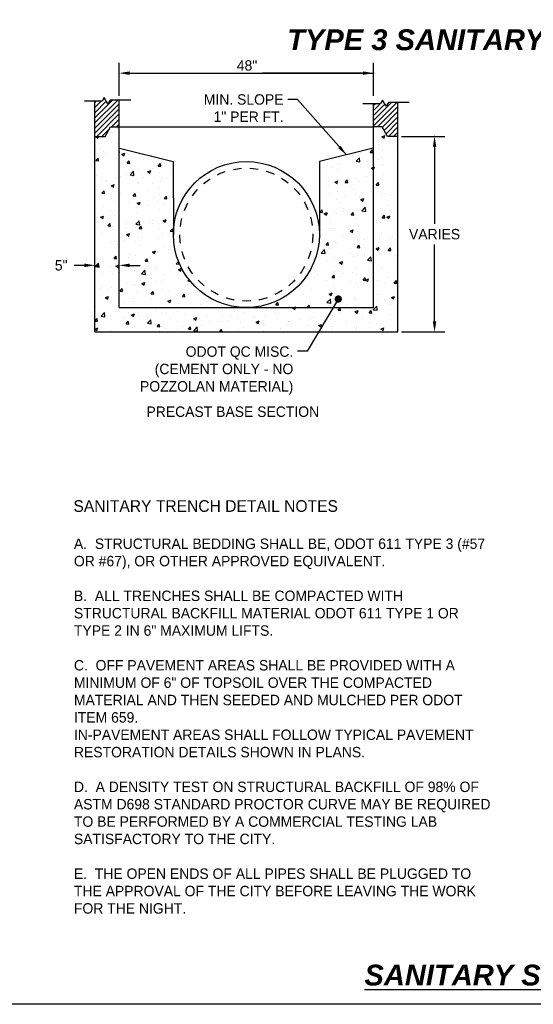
# Model space of a CAD drawing. Header units: feet. Extents: x 6 to 231, y 4 to 30.
# Tile 8 of 67: x 52.28 to 58.44, y 3.62 to 15.44. Entities that reach past the tile are written whole.
import ezdxf
from ezdxf.enums import TextEntityAlignment as Align

# ---------------------------------------------------------------- set-up
doc = ezdxf.new("R2010")
doc.units = ezdxf.units.FT
doc.header["$MEASUREMENT"] = 0
doc.linetypes.add('HIDDEN', pattern=[0.375, 0.25, -0.125])
doc.layers.add('COLUMNS', color=6, linetype='Continuous', plot=False)
for name, color, linetype in [('DETAILS', 1, 'Continuous'), ('P-HATCH', 247, 'Continuous'), ('text', 9, 'Continuous')]:
    doc.layers.add(name, color=color, linetype=linetype)
doc.styles.add('Slanted-Normal', font='font31.shx', dxfattribs={"height": 0.14})
doc.styles.get("Standard").update_dxf_attribs({"font": 'arial.ttf'})
doc.dimstyles.get("Standard").update_dxf_attribs({"dimtxt": 0.18, "dimasz": 0.18, "dimexe": 0.18, "dimexo": 0.0625, "dimgap": 0.09, "dimtad": 0, "dimtih": 1, "dimtoh": 1, "dimdec": 4, "dimzin": 0, "dimdsep": 46, "dimtxsty": 'Standard', "dimcen": 0.09, "dimadec": 0, "dimazin": 0, "dimtfac": 1, "dimtdec": 4, "dimtofl": 0, "dimtmove": 0, "dimatfit": 3, "dimfxl": 1, "dimtolj": 1, "dimtzin": 0, "dimarcsym": 0})

# ---------------------------------------------------------------- blocks, each defined once
blk = doc.blocks.new('*X13')
at = {"color": 0}
for p, q in [((7.6837, 6.1924), (7.6837, 6.1924)), ((7.6845, 6.1941), (7.6845, 6.1941)), ((7.6982, 6.1983), (7.6982, 6.1983)), ((7.7233, 6.2175), (7.7233, 6.2175)), ((9.5363, 6.2104), (9.5363, 6.2104)), ((7.5726, 6.1622), (7.5792, 6.1648)), ((7.5726, 6.1622), (7.5875, 6.1522)), ((7.5875, 6.1522), (7.5917, 6.1648)), ((7.6013, 6.1648), (7.6013, 6.1648)), ((9.5492, 6.1629), (9.5702, 6.171)), ((9.5492, 6.1629), (9.5641, 6.1528)), ((9.5579, 6.1692), (9.5579, 6.1692)), ((9.5641, 6.1528), (9.5702, 6.171)), ((9.6082, 6.1445), (9.6082, 6.1445)), ((7.5681, 6.0984), (7.5681, 6.0984)), ((7.6048, 6.0741), (7.6048, 6.0741)), ((7.6242, 6.059), (7.6242, 6.059)), ((7.7196, 6.1176), (7.7196, 6.1176)), ((9.4685, 6.0541), (9.483, 6.0713)), ((9.4865, 6.0525), (9.483, 6.0713)), ((9.523, 6.0836), (9.523, 6.0836)), ((9.5273, 6.1113), (9.5273, 6.1113)), ((9.5542, 6.0693), (9.5542, 6.0693)), ((9.6024, 6.1212), (9.6024, 6.1212)), ((9.6199, 6.1171), (9.6199, 6.1171)), ((7.5735, 5.9979), (7.588, 6.0151)), ((7.5735, 5.9979), (7.5915, 5.9963)), ((7.5915, 5.9963), (7.588, 6.0151)), ((7.6385, 6.0458), (7.6385, 6.0458)), ((7.716, 6.0178), (7.716, 6.0178)), ((7.7516, 6.0415), (7.7727, 6.0495)), ((7.7516, 6.0415), (7.7666, 6.0314)), ((7.7666, 6.0314), (7.7727, 6.0495)), ((7.7887, 5.9791), (7.8032, 5.9963)), ((7.7904, 5.9906), (7.7904, 5.9906)), ((7.7986, 6.0391), (7.7986, 6.0391)), ((7.8067, 5.9775), (7.8032, 5.9963)), ((7.8718, 6.0403), (7.8718, 6.0403)), ((7.904, 6.0055), (7.904, 6.0055)), ((7.9588, 6.0323), (7.9588, 6.0323)), ((9.2487, 6.029), (9.2487, 6.029)), ((9.3705, 5.9926), (9.3939, 6.017)), ((9.3705, 5.9926), (9.3972, 5.9885)), ((9.3972, 5.9885), (9.3939, 6.017)), ((9.4027, 6.0501), (9.4027, 6.0501)), ((9.4484, 5.993), (9.4484, 5.993)), ((9.4685, 6.0541), (9.4864, 6.0525)), ((9.5235, 6.0029), (9.5235, 6.0029)), ((9.5478, 6.0095), (9.5478, 6.0095)), ((9.6371, 6.0178), (9.6371, 6.0178)), ((7.7153, 5.9807), (7.7153, 5.9807)), ((7.7887, 5.9791), (7.8066, 5.9775)), ((7.8094, 5.899), (7.8328, 5.9234)), ((7.8361, 5.8949), (7.8328, 5.9234)), ((7.8682, 5.9404), (7.8682, 5.9404)), ((7.9307, 5.9207), (7.9517, 5.9287)), ((7.9307, 5.9207), (7.9456, 5.9106)), ((7.9456, 5.9106), (7.9517, 5.9287)), ((7.9617, 5.9401), (7.9617, 5.9401)), ((8.0039, 5.9602), (8.0184, 5.9775)), ((8.0039, 5.9602), (8.0218, 5.9587)), ((8.0218, 5.9587), (8.0184, 5.9775)), ((8.0222, 5.9615), (8.0222, 5.9615)), ((8.0897, 5.922), (8.0897, 5.922)), ((9.1453, 5.9531), (9.1453, 5.9531)), ((9.1979, 5.9494), (9.1979, 5.9494)), ((9.2399, 5.9782), (9.2399, 5.9782)), ((9.245, 5.9291), (9.245, 5.9291)), ((9.2589, 5.968), (9.2589, 5.968)), ((9.3728, 5.9795), (9.3728, 5.9795)), ((9.399, 5.9502), (9.399, 5.9502)), ((9.4001, 5.9714), (9.4001, 5.9714)), ((9.4762, 5.9454), (9.4914, 5.9512)), ((9.4762, 5.9454), (9.4911, 5.9353)), ((9.4911, 5.9353), (9.4914, 5.9362)), ((9.4914, 5.9512), (9.4972, 5.9534)), ((9.4914, 5.9362), (9.4972, 5.9534)), ((9.5506, 5.9694), (9.5506, 5.9694)), ((9.5602, 5.9646), (9.5602, 5.9646)), ((7.5801, 5.8925), (7.5801, 5.8925)), ((7.6118, 5.88), (7.6118, 5.88)), ((7.6364, 5.8624), (7.6364, 5.8624)), ((7.6433, 5.8522), (7.6433, 5.8522)), ((7.7115, 5.8722), (7.7115, 5.8722)), ((7.7123, 5.9179), (7.7123, 5.9179)), ((7.7402, 5.8858), (7.7402, 5.8858)), ((7.7867, 5.9101), (7.7867, 5.9101)), ((7.8094, 5.899), (7.8361, 5.8949)), ((7.8251, 5.8872), (7.8251, 5.8872)), ((7.9004, 5.879), (7.9004, 5.879)), ((8.0146, 5.9121), (8.0146, 5.9121)), ((8.0185, 5.8616), (8.0185, 5.8616)), ((8.0336, 5.8742), (8.0336, 5.8742)), ((8.0605, 5.8722), (8.0605, 5.8722)), ((9.2241, 5.8486), (9.2451, 5.8567)), ((9.2391, 5.8385), (9.2451, 5.8567)), ((9.295, 5.8473), (9.3094, 5.8645)), ((9.3129, 5.8457), (9.3094, 5.8645)), ((9.3695, 5.8747), (9.3695, 5.8747)), ((9.4446, 5.8845), (9.4446, 5.8845)), ((9.5469, 5.8696), (9.5469, 5.8696)), ((9.5582, 5.8995), (9.5582, 5.8995)), ((7.6152, 5.7722), (7.6296, 5.7895)), ((7.6331, 5.7706), (7.6296, 5.7895)), ((7.6787, 5.8239), (7.6997, 5.832)), ((7.6787, 5.8239), (7.6936, 5.8139)), ((7.6837, 5.8142), (7.6837, 5.8142)), ((7.6936, 5.8138), (7.6997, 5.832)), ((7.7087, 5.818), (7.7087, 5.818)), ((7.8035, 5.8455), (7.8035, 5.8455)), ((7.8586, 5.8442), (7.8586, 5.8442)), ((7.8645, 5.8405), (7.8645, 5.8405)), ((7.9357, 5.7938), (7.9357, 5.7938)), ((7.9636, 5.8387), (7.9636, 5.8387)), ((8.0108, 5.8037), (8.0108, 5.8037)), ((9.18, 5.8497), (9.18, 5.8497)), ((9.1815, 5.8249), (9.1815, 5.8249)), ((9.2241, 5.8486), (9.2391, 5.8385)), ((9.2414, 5.8292), (9.2414, 5.8292)), ((9.2448, 5.7846), (9.2448, 5.7846)), ((9.295, 5.8473), (9.3129, 5.8457)), ((9.3417, 5.8181), (9.3417, 5.8181)), ((9.3604, 5.8005), (9.3604, 5.8005)), ((9.3954, 5.8504), (9.3954, 5.8504)), ((9.5018, 5.8113), (9.5018, 5.8113)), ((9.5101, 5.8284), (9.5246, 5.8457)), ((9.5101, 5.8284), (9.5281, 5.8269)), ((9.5281, 5.8269), (9.5246, 5.8457)), ((9.5354, 5.8305), (9.5354, 5.8305)), ((9.6553, 5.8246), (9.6594, 5.8262)), ((9.6553, 5.8246), (9.6594, 5.8218)), ((7.6152, 5.7722), (7.6331, 5.7707)), ((7.6326, 5.7539), (7.6326, 5.7539)), ((7.6805, 5.7333), (7.6805, 5.7333)), ((7.7051, 5.7182), (7.7051, 5.7182)), ((7.7462, 5.7689), (7.7462, 5.7689)), ((7.8303, 5.7534), (7.8448, 5.7706)), ((7.8303, 5.7534), (7.8483, 5.7518)), ((7.8407, 5.7265), (7.8407, 5.7265)), ((7.8483, 5.7518), (7.8448, 5.7706)), ((7.8609, 5.7406), (7.8609, 5.7406)), ((7.9732, 5.7392), (7.9732, 5.7392)), ((8.0008, 5.7197), (8.0008, 5.7197)), ((8.0149, 5.7618), (8.0149, 5.7618)), ((8.0455, 5.7346), (8.06, 5.7518)), ((8.0455, 5.7346), (8.0635, 5.733)), ((8.0635, 5.733), (8.06, 5.7518)), ((9.1855, 5.7704), (9.1855, 5.7704)), ((9.2377, 5.7294), (9.2377, 5.7294)), ((9.2906, 5.7563), (9.2906, 5.7563)), ((9.3657, 5.7662), (9.3657, 5.7662)), ((9.3917, 5.7505), (9.3917, 5.7505)), ((9.4032, 5.7278), (9.4242, 5.7359)), ((9.4032, 5.7278), (9.4181, 5.7177)), ((9.4049, 5.7778), (9.4049, 5.7778)), ((9.4181, 5.7177), (9.4242, 5.7359)), ((9.4323, 5.7346), (9.4323, 5.7346)), ((9.4793, 5.7812), (9.4793, 5.7812)), ((9.5433, 5.7697), (9.5433, 5.7697)), ((9.5651, 5.771), (9.5651, 5.771)), ((9.6073, 5.7646), (9.6073, 5.7646)), ((7.6233, 5.6791), (7.6233, 5.6791)), ((7.6673, 5.6506), (7.6673, 5.6506)), ((7.7982, 5.7092), (7.7982, 5.7092)), ((7.8567, 5.6755), (7.8567, 5.6755)), ((7.8577, 5.7031), (7.8787, 5.7112)), ((7.8577, 5.7031), (7.8726, 5.6931)), ((7.8727, 5.6931), (7.8787, 5.7112)), ((7.9318, 5.6854), (7.9318, 5.6854)), ((8.0112, 5.6619), (8.0112, 5.6619)), ((8.0455, 5.7003), (8.0455, 5.7003)), ((9.1214, 5.6404), (9.1359, 5.6577)), ((9.1218, 5.6724), (9.1218, 5.6724)), ((9.1393, 5.6389), (9.1359, 5.6577)), ((9.2574, 5.7046), (9.2574, 5.7046)), ((9.282, 5.6656), (9.282, 5.6656)), ((9.3881, 5.6506), (9.3881, 5.6506)), ((9.4004, 5.6628), (9.4004, 5.6628)), ((9.4103, 5.6507), (9.4336, 5.6751)), ((9.4103, 5.6507), (9.4369, 5.6466)), ((9.437, 5.6466), (9.4336, 5.6751)), ((9.4421, 5.6588), (9.4421, 5.6588)), ((9.5396, 5.6698), (9.5396, 5.6698)), ((9.5898, 5.6878), (9.5898, 5.6878)), ((9.6023, 5.6521), (9.6023, 5.6521)), ((7.6057, 5.6064), (7.6267, 5.6144)), ((7.6057, 5.6064), (7.6206, 5.5963)), ((7.6206, 5.5963), (7.6267, 5.6144)), ((7.6221, 5.58), (7.6221, 5.58)), ((7.7014, 5.6183), (7.7014, 5.6183)), ((7.8492, 5.5571), (7.8725, 5.5815)), ((7.8572, 5.6408), (7.8572, 5.6408)), ((7.8759, 5.553), (7.8725, 5.5815)), ((7.9665, 5.582), (7.9665, 5.582)), ((8.0368, 5.5823), (8.0578, 5.5904)), ((8.0368, 5.5823), (8.0517, 5.5723)), ((8.0517, 5.5723), (8.0578, 5.5904)), ((9.1214, 5.6404), (9.1393, 5.6389)), ((9.1511, 5.6311), (9.1721, 5.6391)), ((9.1511, 5.6311), (9.1661, 5.621)), ((9.1661, 5.621), (9.1722, 5.6391)), ((9.2116, 5.638), (9.2116, 5.638)), ((9.2341, 5.6295), (9.2341, 5.6295)), ((9.2867, 5.6479), (9.2867, 5.6479)), ((9.3366, 5.6216), (9.3511, 5.6389)), ((9.3366, 5.6216), (9.3545, 5.62)), ((9.3545, 5.62), (9.3511, 5.6388)), ((9.3719, 5.5996), (9.3719, 5.5996)), ((9.5469, 5.6296), (9.5469, 5.6296)), ((9.5518, 5.6028), (9.5662, 5.62)), ((9.5518, 5.6028), (9.5697, 5.6012)), ((9.5697, 5.6012), (9.5662, 5.62)), ((9.5823, 5.607), (9.6033, 5.6151)), ((9.5823, 5.607), (9.5972, 5.597)), ((9.5972, 5.597), (9.6033, 5.6151)), ((7.5883, 5.5322), (7.5883, 5.5322)), ((7.6568, 5.5466), (7.6713, 5.5638)), ((7.6568, 5.5466), (7.6747, 5.545)), ((7.6747, 5.545), (7.6713, 5.5638)), ((7.6854, 5.5397), (7.6854, 5.5397)), ((7.6978, 5.5184), (7.6978, 5.5184)), ((7.7778, 5.5572), (7.7778, 5.5572)), ((7.7822, 5.5732), (7.7822, 5.5732)), ((7.7858, 5.5302), (7.7858, 5.5302)), ((7.8455, 5.5329), (7.8455, 5.5329)), ((7.8492, 5.5571), (7.8759, 5.553)), ((7.8529, 5.5671), (7.8529, 5.5671)), ((7.8536, 5.5409), (7.8536, 5.5409)), ((7.872, 5.5277), (7.8864, 5.545)), ((7.872, 5.5277), (7.8899, 5.5262)), ((7.8899, 5.5262), (7.8864, 5.545)), ((7.9424, 5.5664), (7.9424, 5.5664)), ((7.9608, 5.5602), (7.9608, 5.5602)), ((8.0056, 5.5261), (8.0056, 5.5261)), ((8.0076, 5.562), (8.0076, 5.562)), ((8.0871, 5.5089), (8.1016, 5.5261)), ((8.1051, 5.5073), (8.1016, 5.5261)), ((8.1025, 5.5597), (8.1025, 5.5597)), ((9.1327, 5.5197), (9.1327, 5.5197)), ((9.197, 5.5695), (9.197, 5.5695)), ((9.2078, 5.5296), (9.2078, 5.5296)), ((9.2236, 5.5123), (9.2236, 5.5123)), ((9.2304, 5.5296), (9.2304, 5.5296)), ((9.3214, 5.5445), (9.3214, 5.5445)), ((9.3302, 5.5103), (9.3512, 5.5183)), ((9.3451, 5.5002), (9.3512, 5.5183)), ((9.3844, 5.5508), (9.3844, 5.5508)), ((9.5109, 5.5695), (9.5109, 5.5695)), ((9.536, 5.57), (9.536, 5.57)), ((9.586, 5.5794), (9.586, 5.5794)), ((7.6109, 5.5001), (7.6109, 5.5001)), ((7.774, 5.4487), (7.774, 5.4487)), ((7.7847, 5.4856), (7.7869, 5.4864)), ((7.7847, 5.4856), (7.7997, 5.4755)), ((7.7869, 5.4864), (7.8057, 5.4937)), ((7.7997, 5.4755), (7.8033, 5.4864)), ((7.8033, 5.4864), (7.8057, 5.4936)), ((7.8577, 5.4643), (7.8577, 5.4643)), ((7.8876, 5.4637), (7.8876, 5.4637)), ((8.004, 5.4622), (8.004, 5.4622)), ((8.0327, 5.4943), (8.0327, 5.4943)), ((8.0771, 5.4886), (8.0771, 5.4886)), ((8.0871, 5.5089), (8.1051, 5.5073)), ((9.1267, 5.4788), (9.1267, 5.4788)), ((9.2868, 5.472), (9.2868, 5.472)), ((9.3302, 5.5103), (9.3451, 5.5002)), ((9.3808, 5.4509), (9.3808, 5.4509)), ((9.3837, 5.5055), (9.3837, 5.5055)), ((9.432, 5.4511), (9.432, 5.4511)), ((9.447, 5.4652), (9.447, 5.4652)), ((9.5071, 5.461), (9.5071, 5.461)), ((9.5323, 5.4701), (9.5323, 5.4701)), ((9.5345, 5.4506), (9.5345, 5.4506)), ((9.5439, 5.4988), (9.5439, 5.4988)), ((9.6071, 5.4585), (9.6071, 5.4585)), ((9.6207, 5.476), (9.6207, 5.476)), ((7.6828, 5.4343), (7.6828, 5.4343)), ((7.6941, 5.4186), (7.6941, 5.4186)), ((7.6989, 5.4388), (7.6989, 5.4388)), ((7.7226, 5.4207), (7.7226, 5.4207)), ((7.8499, 5.441), (7.8499, 5.441)), ((7.8827, 5.4139), (7.8827, 5.4139)), ((8.0429, 5.4072), (8.0429, 5.4072)), ((8.0733, 5.3802), (8.0733, 5.3802)), ((9.1289, 5.4112), (9.1289, 5.4112)), ((9.1299, 5.3585), (9.1532, 5.3829)), ((9.1566, 5.3544), (9.1532, 5.3828)), ((9.163, 5.4148), (9.1775, 5.432)), ((9.163, 5.4148), (9.181, 5.4132)), ((9.181, 5.4132), (9.1775, 5.432)), ((9.1846, 5.3905), (9.1846, 5.3905)), ((9.2268, 5.4298), (9.2268, 5.4298)), ((9.2425, 5.4262), (9.2425, 5.4262)), ((9.3596, 5.4206), (9.3596, 5.4206)), ((9.3782, 5.396), (9.3927, 5.4132)), ((9.3782, 5.396), (9.3961, 5.3944)), ((9.3961, 5.3944), (9.3927, 5.4132)), ((9.5093, 5.3895), (9.5303, 5.3975)), ((9.5093, 5.3895), (9.5242, 5.3794)), ((9.5242, 5.3794), (9.5303, 5.3975)), ((9.5934, 5.3771), (9.6079, 5.3944)), ((9.5934, 5.3771), (9.6113, 5.3756)), ((9.6064, 5.3847), (9.6064, 5.3847)), ((9.6113, 5.3756), (9.6079, 5.3944)), ((7.62, 5.3205), (7.62, 5.3205)), ((7.6905, 5.3187), (7.6905, 5.3187)), ((7.6951, 5.3304), (7.6951, 5.3304)), ((7.6984, 5.3209), (7.7129, 5.3381)), ((7.6984, 5.3209), (7.7163, 5.3193)), ((7.7164, 5.3193), (7.7129, 5.3381)), ((7.7973, 5.3293), (7.7973, 5.3293)), ((7.8087, 5.3454), (7.8087, 5.3454)), ((7.8463, 5.3412), (7.8463, 5.3412)), ((7.9136, 5.3021), (7.9281, 5.3193)), ((7.9315, 5.3005), (7.9281, 5.3193)), ((7.9638, 5.3648), (7.9848, 5.3729)), ((7.9638, 5.3648), (7.9787, 5.3547)), ((7.9723, 5.3593), (7.9723, 5.3593)), ((7.9787, 5.3547), (7.9848, 5.3729)), ((7.9982, 5.3703), (7.9982, 5.3703)), ((8.0003, 5.3623), (8.0003, 5.3623)), ((9.1299, 5.3585), (9.1565, 5.3544)), ((9.1636, 5.3079), (9.1636, 5.3079)), ((9.1639, 5.3598), (9.1639, 5.3598)), ((9.2231, 5.3299), (9.2231, 5.3299)), ((9.2565, 5.3247), (9.2565, 5.3247)), ((9.324, 5.3531), (9.324, 5.3531)), ((9.3531, 5.3328), (9.3531, 5.3328)), ((9.3771, 5.351), (9.3771, 5.351)), ((9.4282, 5.3427), (9.4282, 5.3427)), ((9.4314, 5.3547), (9.4314, 5.3547)), ((9.45, 5.3088), (9.4734, 5.3332)), ((9.45, 5.3088), (9.4767, 5.3047)), ((9.4767, 5.3047), (9.4734, 5.3332)), ((9.4842, 5.3463), (9.4842, 5.3463)), ((9.5287, 5.3702), (9.5287, 5.3702)), ((9.5418, 5.3577), (9.5418, 5.3577)), ((9.6443, 5.3395), (9.6443, 5.3395)), ((7.5688, 5.2649), (7.5921, 5.2892)), ((7.5688, 5.2649), (7.5955, 5.2607)), ((7.5955, 5.2607), (7.5921, 5.2892)), ((7.6224, 5.2993), (7.6224, 5.2993)), ((7.6641, 5.2674), (7.6641, 5.2674)), ((7.7117, 5.268), (7.7327, 5.2761)), ((7.7117, 5.268), (7.7267, 5.258)), ((7.7267, 5.258), (7.7327, 5.2761)), ((7.8243, 5.2607), (7.8243, 5.2607)), ((7.8426, 5.2413), (7.8426, 5.2413)), ((7.9136, 5.3021), (7.9315, 5.3005)), ((7.9192, 5.252), (7.9192, 5.252)), ((7.9844, 5.2539), (7.9844, 5.2539)), ((7.9943, 5.2619), (7.9943, 5.2619)), ((7.9967, 5.2624), (7.9967, 5.2624)), ((8.108, 5.2768), (8.108, 5.2768)), ((8.1288, 5.2833), (8.1432, 5.3005)), ((8.1288, 5.2833), (8.1467, 5.2817)), ((8.1429, 5.244), (8.1639, 5.2521)), ((8.1429, 5.244), (8.1578, 5.234)), ((8.1467, 5.2817), (8.1432, 5.3005)), ((8.1446, 5.2471), (8.1446, 5.2471)), ((8.1482, 5.2816), (8.1482, 5.2816)), ((8.1578, 5.2339), (8.1639, 5.2521)), ((9.0815, 5.2946), (9.0815, 5.2946)), ((9.2572, 5.2927), (9.2782, 5.3008)), ((9.2572, 5.2927), (9.2721, 5.2827)), ((9.2721, 5.2827), (9.2782, 5.3008)), ((9.3735, 5.2512), (9.3735, 5.2512)), ((9.525, 5.2704), (9.525, 5.2704)), ((9.546, 5.2497), (9.546, 5.2497)), ((9.6523, 5.2643), (9.6523, 5.2643)), ((7.5672, 5.2339), (7.5672, 5.2339)), ((7.6162, 5.2121), (7.6162, 5.2121)), ((7.6868, 5.2188), (7.6868, 5.2188)), ((7.7274, 5.2271), (7.7274, 5.2271)), ((7.7298, 5.227), (7.7298, 5.227)), ((7.8875, 5.2204), (7.8875, 5.2204)), ((7.889, 5.2152), (7.9123, 5.2396)), ((7.889, 5.2152), (7.9156, 5.2111)), ((7.9156, 5.2111), (7.9123, 5.2396)), ((7.9599, 5.1803), (7.9599, 5.1803)), ((8.0477, 5.2136), (8.0477, 5.2136)), ((8.1349, 5.2104), (8.1349, 5.2104)), ((8.1445, 5.1818), (8.1445, 5.1818)), ((8.2091, 5.1656), (8.2169, 5.1736)), ((9.0086, 5.173), (9.0086, 5.173)), ((9.0187, 5.1868), (9.0201, 5.1859)), ((9.0201, 5.1859), (9.0218, 5.1912)), ((9.0637, 5.2075), (9.0637, 5.2075)), ((9.0847, 5.1896), (9.0847, 5.1896)), ((9.1055, 5.2065), (9.1055, 5.2065)), ((9.1961, 5.1897), (9.1961, 5.1897)), ((9.2047, 5.1891), (9.2191, 5.2064)), ((9.2047, 5.1891), (9.2226, 5.1876)), ((9.2226, 5.1875), (9.2191, 5.2064)), ((9.2195, 5.23), (9.2195, 5.23)), ((9.2656, 5.1998), (9.2656, 5.1998)), ((9.2741, 5.2145), (9.2741, 5.2145)), ((9.3492, 5.2244), (9.3492, 5.2244)), ((9.3711, 5.2197), (9.3711, 5.2197)), ((9.4198, 5.1703), (9.4343, 5.1875)), ((9.4258, 5.193), (9.4258, 5.193)), ((9.4378, 5.1687), (9.4343, 5.1875)), ((9.4363, 5.1719), (9.4573, 5.18)), ((9.4363, 5.1719), (9.4512, 5.1619)), ((9.4512, 5.1619), (9.4573, 5.18)), ((9.4629, 5.2393), (9.4629, 5.2393)), ((9.5859, 5.1862), (9.5859, 5.1862)), ((7.6045, 5.1149), (7.6045, 5.1149)), ((7.61, 5.1203), (7.61, 5.1203)), ((7.6509, 5.1087), (7.6509, 5.1087)), ((7.6832, 5.1189), (7.6832, 5.1189)), ((7.74, 5.0952), (7.7545, 5.1125)), ((7.758, 5.0937), (7.7545, 5.1125)), ((7.7646, 5.1082), (7.7646, 5.1082)), ((7.785, 5.1503), (7.785, 5.1503)), ((7.839, 5.1414), (7.839, 5.1414)), ((7.8403, 5.1337), (7.8403, 5.1337)), ((7.8908, 5.1473), (7.9118, 5.1553)), ((7.8908, 5.1473), (7.9057, 5.1372)), ((7.9057, 5.1372), (7.9118, 5.1553)), ((7.9154, 5.1436), (7.9154, 5.1436)), ((7.993, 5.1626), (7.993, 5.1626)), ((8.029, 5.1585), (8.029, 5.1585)), ((8.0318, 5.1145), (8.0318, 5.1145)), ((8.2068, 5.1445), (8.2068, 5.1445)), ((8.2091, 5.1656), (8.2255, 5.163)), ((9.0212, 5.1596), (9.0212, 5.1596)), ((9.06, 5.1077), (9.06, 5.1077)), ((9.1687, 5.1662), (9.1687, 5.1662)), ((9.2158, 5.1302), (9.2158, 5.1302)), ((9.2703, 5.1061), (9.2703, 5.1061)), ((9.3289, 5.1595), (9.3289, 5.1595)), ((9.3699, 5.1513), (9.3699, 5.1513)), ((9.3839, 5.121), (9.3839, 5.121)), ((9.4198, 5.1703), (9.4378, 5.1687)), ((9.489, 5.1527), (9.489, 5.1527)), ((9.5214, 5.1705), (9.5214, 5.1705)), ((9.5734, 5.146), (9.5734, 5.146)), ((9.635, 5.1515), (9.6495, 5.1687)), ((9.635, 5.1515), (9.6529, 5.1499)), ((9.6485, 5.1559), (9.6485, 5.1559)), ((9.6492, 5.1459), (9.6492, 5.1459)), ((9.653, 5.1499), (9.6495, 5.1687)), ((7.6387, 5.0505), (7.6597, 5.0586)), ((7.6387, 5.0505), (7.6537, 5.0404)), ((7.6537, 5.0404), (7.6598, 5.0586)), ((7.6819, 5.0544), (7.6819, 5.0544)), ((7.74, 5.0952), (7.758, 5.0937)), ((7.8353, 5.0416), (7.8353, 5.0416)), ((7.8568, 5.0844), (7.8568, 5.0844)), ((7.9248, 5.1014), (7.9248, 5.1014)), ((7.9501, 5.0402), (7.9501, 5.0402)), ((7.9552, 5.0764), (7.9697, 5.0937)), ((7.9552, 5.0764), (7.9731, 5.0749)), ((7.9732, 5.0748), (7.9697, 5.0937)), ((7.9894, 5.0627), (7.9894, 5.0627)), ((8.0849, 5.0946), (8.0849, 5.0946)), ((8.1396, 5.0651), (8.1396, 5.0651)), ((8.1409, 5.0819), (8.1409, 5.0819)), ((8.1704, 5.0576), (8.1849, 5.0748)), ((8.1704, 5.0576), (8.1883, 5.056)), ((8.1883, 5.056), (8.1849, 5.0748)), ((8.2147, 5.075), (8.2147, 5.075)), ((8.245, 5.0879), (8.245, 5.0879)), ((8.3213, 5.0395), (8.3213, 5.0395)), ((8.8856, 5.0608), (8.8856, 5.0608)), ((8.8921, 5.0563), (8.8921, 5.0563)), ((9.0058, 5.0712), (9.0058, 5.0712)), ((9.0458, 5.054), (9.0458, 5.054)), ((9.1696, 5.0166), (9.193, 5.041)), ((9.1842, 5.0752), (9.2052, 5.0832)), ((9.1842, 5.0752), (9.1991, 5.0651)), ((9.1963, 5.0125), (9.193, 5.041)), ((9.1952, 5.0962), (9.1952, 5.0962)), ((9.1992, 5.0651), (9.2052, 5.0832)), ((9.2059, 5.0473), (9.2059, 5.0473)), ((9.3587, 5.0407), (9.3587, 5.0407)), ((9.3661, 5.0405), (9.3661, 5.0405)), ((9.3662, 5.0514), (9.3662, 5.0514)), ((9.5177, 5.0706), (9.5177, 5.0706)), ((9.5336, 5.0707), (9.5336, 5.0707)), ((9.5696, 5.0375), (9.5696, 5.0375)), ((9.6154, 5.0512), (9.6364, 5.0592)), ((9.6154, 5.0512), (9.6303, 5.0411)), ((9.6303, 5.0411), (9.6364, 5.0592)), ((7.5719, 4.9904), (7.5719, 4.9904)), ((7.6795, 5.0191), (7.6795, 5.0191)), ((7.7614, 5.0153), (7.7614, 5.0153)), ((7.8365, 5.0252), (7.8365, 5.0252)), ((7.9714, 4.9794), (7.9714, 4.9794)), ((8.0699, 5.0265), (8.0909, 5.0345)), ((8.0699, 5.0265), (8.0848, 5.0164)), ((8.0848, 5.0164), (8.0909, 5.0345)), ((8.1372, 4.982), (8.1372, 4.982)), ((8.1464, 5.0095), (8.1464, 5.0095)), ((8.2494, 4.9717), (8.2494, 4.9717)), ((8.2931, 5.0045), (8.2931, 5.0045)), ((8.4388, 4.9966), (8.4388, 4.9966)), ((8.7508, 4.9675), (8.7508, 4.9675)), ((8.8159, 5.0011), (8.8304, 5.0184)), ((8.8159, 5.0011), (8.8339, 4.9996)), ((8.8339, 4.9995), (8.8304, 5.0183)), ((8.9048, 4.9886), (8.9048, 4.9886)), ((8.9322, 4.9784), (8.9412, 4.9819)), ((8.9322, 4.9784), (8.9471, 4.9684)), ((8.9412, 4.9819), (8.9532, 4.9865)), ((8.9471, 4.9683), (8.9516, 4.9819)), ((8.9516, 4.9819), (8.9532, 4.9865)), ((9.0088, 4.9806), (9.0088, 4.9806)), ((9.0311, 4.9823), (9.0456, 4.9995)), ((9.0311, 4.9823), (9.0357, 4.9819)), ((9.0357, 4.9819), (9.049, 4.9807)), ((9.0488, 4.9819), (9.0456, 4.9995)), ((9.049, 4.9807), (9.0488, 4.9819)), ((9.0564, 5.0078), (9.0564, 5.0078)), ((9.1163, 4.9779), (9.1163, 4.9779)), ((9.1696, 5.0166), (9.1963, 5.0125)), ((9.1837, 5.0107), (9.1837, 5.0107)), ((9.1914, 4.9877), (9.1914, 4.9877)), ((9.2122, 5.0303), (9.2122, 5.0303)), ((9.2463, 4.9635), (9.2607, 4.9807)), ((9.2642, 4.9619), (9.2608, 4.9807)), ((9.305, 5.0027), (9.305, 5.0027)), ((9.4306, 4.9748), (9.4306, 4.9748)), ((9.4898, 4.967), (9.5132, 4.9913)), ((9.4945, 5.0276), (9.4945, 5.0276)), ((9.5165, 4.9628), (9.5132, 4.9913)), ((9.5141, 4.9708), (9.5141, 4.9708)), ((9.5262, 5.0337), (9.5262, 5.0337)), ((9.6055, 5.0048), (9.6055, 5.0048)), ((7.5665, 4.8884), (7.5809, 4.9057)), ((7.5844, 4.8868), (7.581, 4.9056)), ((7.6086, 4.923), (7.6319, 4.9473)), ((7.6086, 4.923), (7.6352, 4.9189)), ((7.6093, 4.9213), (7.6093, 4.9213)), ((7.6215, 4.9194), (7.6215, 4.9194)), ((7.6352, 4.9189), (7.6319, 4.9473)), ((7.6759, 4.9192), (7.6759, 4.9192)), ((7.7062, 4.9549), (7.7062, 4.9549)), ((7.7576, 4.9069), (7.7576, 4.9069)), ((7.7694, 4.9146), (7.7694, 4.9146)), ((7.7965, 4.9494), (7.7965, 4.9494)), ((7.8178, 4.9297), (7.8388, 4.9378)), ((7.8178, 4.9297), (7.8327, 4.9196)), ((7.8317, 4.9417), (7.8317, 4.9417)), ((7.8327, 4.9196), (7.8388, 4.9378)), ((7.8663, 4.9481), (7.8663, 4.9481)), ((7.8712, 4.9219), (7.8712, 4.9219)), ((7.9296, 4.9078), (7.9296, 4.9078)), ((7.9857, 4.9628), (7.9857, 4.9628)), ((8.0265, 4.9413), (8.0265, 4.9413)), ((8.0607, 4.9468), (8.0607, 4.9468)), ((8.0897, 4.901), (8.0897, 4.901)), ((8.1358, 4.9567), (8.1358, 4.9567)), ((8.1866, 4.9346), (8.1866, 4.9346)), ((8.249, 4.9057), (8.27, 4.9137)), ((8.249, 4.9057), (8.2639, 4.8956)), ((8.2639, 4.8956), (8.27, 4.9137)), ((8.2894, 4.9047), (8.2894, 4.9047)), ((8.3468, 4.9278), (8.3468, 4.9278)), ((8.4434, 4.9258), (8.4434, 4.9258)), ((8.5069, 4.921), (8.5069, 4.921)), ((8.5486, 4.9031), (8.5486, 4.9031)), ((8.595, 4.945), (8.595, 4.945)), ((8.6589, 4.9206), (8.6589, 4.9206)), ((8.6671, 4.9143), (8.6671, 4.9143)), ((8.7381, 4.9281), (8.7381, 4.9281)), ((8.8132, 4.938), (8.8132, 4.938)), ((8.8272, 4.9075), (8.8272, 4.9075)), ((8.8338, 4.9506), (8.8338, 4.9506)), ((8.9268, 4.9529), (8.9268, 4.9529)), ((8.9874, 4.9007), (8.9874, 4.9007)), ((9.0527, 4.9079), (9.0527, 4.9079)), ((9.0807, 4.9148), (9.0807, 4.9148)), ((9.2085, 4.9304), (9.2085, 4.9304)), ((9.2463, 4.9635), (9.2642, 4.9619)), ((9.2556, 4.9448), (9.2556, 4.9448)), ((9.3626, 4.9516), (9.3626, 4.9516)), ((9.3633, 4.9544), (9.3843, 4.9625)), ((9.3633, 4.9544), (9.3782, 4.9443)), ((9.3782, 4.9443), (9.3843, 4.9624)), ((9.4156, 4.9093), (9.4156, 4.9093)), ((9.4615, 4.9446), (9.4759, 4.9619)), ((9.4615, 4.9446), (9.4794, 4.9431)), ((9.4794, 4.9431), (9.4759, 4.9619)), ((9.4898, 4.967), (9.5165, 4.9628)), ((9.4907, 4.9192), (9.4907, 4.9192)), ((9.6043, 4.9342), (9.6043, 4.9342)), ((7.566, 4.8331), (7.5868, 4.841)), ((7.566, 4.8328), (7.5807, 4.8229)), ((7.5665, 4.8884), (7.5844, 4.8868)), ((7.5807, 4.8229), (7.5868, 4.841)), ((7.6825, 4.897), (7.6825, 4.897)), ((7.7817, 4.8696), (7.7961, 4.8868)), ((7.7817, 4.8696), (7.7996, 4.868)), ((7.7996, 4.868), (7.7961, 4.8868)), ((7.828, 4.8418), (7.828, 4.8418)), ((7.9287, 4.8733), (7.9521, 4.8977)), ((7.9287, 4.8733), (7.9554, 4.8692)), ((7.9554, 4.8692), (7.9521, 4.8977)), ((7.9821, 4.863), (7.9821, 4.863)), ((7.9968, 4.8508), (8.0113, 4.868)), ((7.9968, 4.8508), (8.0148, 4.8492)), ((8.0148, 4.8492), (8.0113, 4.868)), ((8.0568, 4.8384), (8.0568, 4.8384)), ((8.1336, 4.8822), (8.1336, 4.8822)), ((8.1705, 4.8533), (8.1705, 4.8533)), ((8.212, 4.8319), (8.2265, 4.8492)), ((8.212, 4.8319), (8.23, 4.8304)), ((8.23, 4.8304), (8.2265, 4.8492)), ((8.2489, 4.8237), (8.2723, 4.848)), ((8.2499, 4.8943), (8.2499, 4.8943)), ((8.2756, 4.8195), (8.2723, 4.848)), ((8.3089, 4.8605), (8.3089, 4.8605)), ((8.3599, 4.8783), (8.3599, 4.8783)), ((8.41, 4.8875), (8.41, 4.8875)), ((8.435, 4.8882), (8.435, 4.8882)), ((8.4839, 4.8905), (8.4839, 4.8905)), ((8.5702, 4.8807), (8.5702, 4.8807)), ((8.5913, 4.8451), (8.5913, 4.8451)), ((8.6801, 4.8817), (8.7011, 4.8897)), ((8.6801, 4.8817), (8.695, 4.8716)), ((8.695, 4.8716), (8.7011, 4.8897)), ((8.7303, 4.874), (8.7303, 4.874)), ((8.7307, 4.8547), (8.7307, 4.8547)), ((8.7471, 4.8676), (8.7471, 4.8676)), ((8.8479, 4.8346), (8.8479, 4.8346)), ((8.8905, 4.8672), (8.8905, 4.8672)), ((8.9012, 4.8887), (8.9012, 4.8887)), ((8.9057, 4.8847), (8.9057, 4.8847)), ((9.0374, 4.8595), (9.0374, 4.8595)), ((9.0506, 4.8604), (9.0506, 4.8604)), ((9.1112, 4.8576), (9.1322, 4.8657)), ((9.1112, 4.8576), (9.1262, 4.8476)), ((9.1125, 4.8694), (9.1125, 4.8694)), ((9.1262, 4.8476), (9.1322, 4.8657)), ((9.1475, 4.894), (9.1475, 4.894)), ((9.2108, 4.8537), (9.2108, 4.8537)), ((9.2261, 4.8844), (9.2261, 4.8844)), ((9.3077, 4.8872), (9.3077, 4.8872)), ((9.3589, 4.8517), (9.3589, 4.8517)), ((9.3702, 4.8398), (9.3702, 4.8398)), ((9.3709, 4.8469), (9.3709, 4.8469)), ((9.4678, 4.8804), (9.4678, 4.8804)), ((9.5104, 4.8709), (9.5104, 4.8709)), ((9.5311, 4.8401), (9.5311, 4.8401)), ((9.5424, 4.8336), (9.5634, 4.8417)), ((9.5424, 4.8336), (9.5573, 4.8235)), ((9.5451, 4.8698), (9.5451, 4.8698)), ((9.5573, 4.8235), (9.5634, 4.8417)), ((9.6279, 4.8737), (9.6279, 4.8737)), ((7.6722, 4.8193), (7.6722, 4.8193)), ((7.9817, 4.8285), (7.9817, 4.8285)), ((8.0098, 4.8139), (8.0179, 4.817)), ((8.0169, 4.8139), (8.0179, 4.817)), ((8.134, 4.8305), (8.134, 4.8305)), ((8.2489, 4.8237), (8.2756, 4.8195)), ((8.4279, 4.8139), (8.4417, 4.8303)), ((8.4398, 4.8259), (8.4398, 4.8259)), ((8.4447, 4.8139), (8.4417, 4.8303)), ((8.5558, 4.8247), (8.5558, 4.8247)), ((8.7343, 4.8196), (8.7343, 4.8196)), ((9.2049, 4.8306), (9.2049, 4.8306)), ((9.5254, 4.8158), (9.5254, 4.8158))]:
    blk.add_line(p, q, dxfattribs=at)
blk = doc.blocks.new('*X12')
at = {"color": 0}
for p, q in [((7.566, 6.2579), (7.7241, 6.416)), ((7.566, 6.2932), (7.6887, 6.416)), ((7.566, 6.3286), (7.6451, 6.4077)), ((7.566, 6.364), (7.6096, 6.4076)), ((7.566, 6.3993), (7.5743, 6.4076)), ((7.6253, 6.4232), (7.6319, 6.4298)), ((9.4914, 6.2741), (9.6165, 6.3991)), ((9.4914, 6.2387), (9.6518, 6.3991)), ((9.5436, 6.3969), (9.5566, 6.41)), ((7.566, 6.2225), (7.734, 6.3905)), ((7.566, 6.1872), (7.734, 6.3552)), ((9.4914, 6.3802), (9.502, 6.3907)), ((9.4914, 6.3448), (9.5374, 6.3907)), ((9.4914, 6.3094), (9.5699, 6.3879)), ((9.5187, 6.2306), (9.6594, 6.3714)), ((9.5523, 6.2289), (9.6594, 6.336)), ((7.579, 6.1648), (7.734, 6.3198)), ((7.6802, 6.2306), (7.734, 6.2845)), ((9.5649, 6.2062), (9.6594, 6.3007)), ((9.5776, 6.1835), (9.6594, 6.2653)), ((7.6144, 6.1648), (7.6666, 6.217)), ((7.7156, 6.2306), (7.734, 6.2491)), ((9.5943, 6.1648), (9.6594, 6.23)), ((9.6296, 6.1648), (9.6594, 6.1946))]:
    blk.add_line(p, q, dxfattribs=at)

msp = doc.modelspace()

# ---------------------------------------------------------------- linework, layer by layer
at = {"layer": 'COLUMNS', "color": 4}
msp.add_lwpolyline([(37.09752, 3.62445), (37.09752, 24.37445), (67.47252, 24.37445), (67.47252, 3.62445)], close=True, dxfattribs=at)
at = {"layer": 'Defpoints', "color": 0, "linetype": 'ByBlock'}
for p in [(53.46991, 14.4438), (56.52109, 14.4438), (56.81277, 14.03842), (56.81277, 14.03842), (56.81277, 14.03842), (56.81277, 11.69298)]:
    msp.add_point(p, dxfattribs=at)
at = {"layer": 'DETAILS'}
for p, q in [((53.30224, 14.03842), (53.36597, 14.15271)), ((53.36597, 14.15271), (53.46991, 14.15271)), ((53.46991, 14.15271), (56.52109, 14.15271)), ((53.46991, 11.98466), (53.46991, 14.15271)), ((56.52109, 11.98466), (56.52109, 14.15271)), ((56.62502, 14.15271), (56.52109, 14.15271)), ((56.68876, 14.03842), (56.62502, 14.15271)), ((53.17823, 11.69298), (53.17823, 14.03842)), ((53.17823, 14.03842), (53.30224, 14.03842)), ((56.81277, 14.03842), (56.68876, 14.03842)), ((56.81277, 11.69298), (56.81277, 14.03842)), ((53.4727, 13.89799), (54.11875, 13.73662)), ((56.51831, 13.89799), (55.87226, 13.73662)), ((54.11875, 13.73662), (54.11952, 12.86064)), ((54.11875, 13.73662), (54.11952, 12.86064)), ((55.87226, 13.73662), (55.87148, 12.86064)), ((53.46991, 11.98466), (56.52109, 11.98466)), ((53.17823, 11.69298), (56.81277, 11.69298))]:
    msp.add_line(p, q, dxfattribs=at)
msp.add_circle((54.9955, 12.86064), 0.87598, dxfattribs=at)
at = {"layer": 'DETAILS', "linetype": 'HIDDEN', "ltscale": 0.25}
msp.add_circle((54.9955, 12.86064), 0.7975, dxfattribs=at)
at = {"layer": 'text', "color": 9, "linetype": 'ByBlock'}
for p, q in [((53.46991, 14.52351), (53.46991, 14.9224)), ((56.52109, 14.52351), (56.52109, 14.9224)), ((53.59492, 14.79739), (56.52109, 14.79739)), ((56.39608, 14.79739), (55.18896, 14.79739)), ((56.85617, 14.03842), (57.37779, 14.03842)), ((57.25279, 13.91341), (57.25279, 12.9907)), ((57.25279, 11.81798), (57.25279, 12.74069)), ((53.05322, 12.49129), (52.92821, 12.49129)), ((53.59492, 12.49129), (53.71992, 12.49129)), ((56.85617, 11.69298), (57.37779, 11.69298))]:
    msp.add_line(p, q, dxfattribs=at)
at = {"layer": 'text'}
for p, q in [((53.26746, 14.45988), (53.05559, 14.45988)), ((53.17823, 14.03842), (53.17823, 14.45988)), ((53.28938, 14.50365), (53.26746, 14.45988)), ((53.33321, 14.43071), (53.28938, 14.50365)), ((53.36244, 14.47447), (53.33321, 14.43071)), ((53.61083, 14.47447), (53.36244, 14.47447)), ((53.46991, 14.15271), (53.46991, 14.47447)), ((56.60622, 14.43071), (56.39435, 14.43071)), ((56.52109, 14.15271), (56.52109, 14.43071)), ((56.62814, 14.47447), (56.60622, 14.43071)), ((56.67197, 14.40154), (56.62814, 14.47447)), ((56.7012, 14.4453), (56.67197, 14.40154)), ((56.9496, 14.4453), (56.7012, 14.4453)), ((56.81277, 14.03842), (56.81277, 14.4453))]:
    msp.add_line(p, q, dxfattribs=at)
at = {"layer": 'text', "color": 0, "linetype": 'ByBlock'}
for p, q in [((53.46991, 13.89304), (53.46991, 13.97465)), ((56.52109, 13.89304), (56.52109, 13.97465))]:
    msp.add_line(p, q, dxfattribs=at)
at = {"layer": 'text', "color": 9, "linetype": 'ByBlock'}
for p in [(56.52109, 14.79739), (57.25279, 14.03842), (53.46991, 13.84964), (53.46991, 13.84964), (53.20862, 12.49129), (53.20862, 12.48156)]:
    msp.add_point(p, dxfattribs=at)
for points in [[(53.59492, 14.81823), (53.59492, 14.77656), (53.46991, 14.79739)], [(56.39608, 14.81823), (56.39608, 14.77656), (56.52109, 14.79739)], [(57.23195, 13.91341), (57.27362, 13.91341), (57.25279, 14.03842)], [(53.05322, 12.51212), (53.05322, 12.47045), (53.17823, 12.49129)], [(53.59492, 12.51212), (53.59492, 12.47045), (53.46991, 12.49129)], [(57.23195, 11.81798), (57.27362, 11.81798), (57.25279, 11.69298)]]:
    msp.add_solid(points, dxfattribs=at)

# ---------------------------------------------------------------- block references
at = {"layer": 'P-HATCH', "xscale": 1.736201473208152, "yscale": 1.736201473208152, "zscale": 1.736201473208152}
for name in ['*X12', '*X13']:
    msp.add_blockref(name, (40.04205, 3.33509), dxfattribs=at)

# ---------------------------------------------------------------- texts
at = {"layer": 'text', "color": 9, "linetype": 'ByBlock', "style": 'Slanted-Normal'}
for s, p in [('48"', (55.00319, 14.88949)), ('VARIES', (57.25279, 12.8657)), ('5"', (52.77408, 12.49129))]:
    msp.add_text(s, height=0.125, dxfattribs=at).set_placement(p, align=Align.MIDDLE_CENTER)
at = {"layer": 'text', "style": 'Slanted-Normal'}
for s, p in [('MIN. SLOPE', (55.44146, 14.48166)), ('1" PER FT.', (55.44146, 14.27497))]:
    msp.add_text(s, height=0.125, dxfattribs=at).set_placement(p, align=Align.MIDDLE_RIGHT)
msp.add_text('PRECAST BASE SECTION', height=0.125, dxfattribs=at).set_placement((53.79711, 10.67275))
at = {"layer": 'text', "attachment_point": 1, "style": 'Slanted-Normal'}
for s, insert, char_height, width in [('\\pxqc;{\\fArial|b1|i1|c0|p34;\\H2x;\\C3;TYPE 3 SANITARY MANHOLE}', (54.25617, 15.32345), 0.125, 7.4052603), ('SANITARY TRENCH DETAIL NOTES', (52.92104, 9.67338), 0.14, 8.8246392), ('A.  STRUCTURAL BEDDING SHALL BE, ODOT{\\C1;\\c255; }611 TYPE 3 (#57 OR #67), OR OTHER APPROVED EQUIVALENT.\\P\\PB.  ALL TRENCHES SHALL BE COMPACTED WITH STRUCTURAL BACKFILL MATERIAL ODOT 611 TYPE 1 OR TYPE 2 IN 6" MAXIMUM LIFTS.\\P\\PC.  OFF PAVEMENT AREAS SHALL BE PROVIDED WITH A MINIMUM OF 6" OF TOPSOIL OVER THE COMPACTED MATERIAL AND THEN SEEDED AND MULCHED PER ODOT ITEM 659.\\PIN-PAVEMENT AREAS SHALL FOLLOW TYPICAL PAVEMENT RESTORATION DETAILS SHOWN IN PLANS.\\P\\PD.  A DENSITY TEST ON STRUCTURAL BACKFILL OF 98% OF ASTM D698 STANDARD PROCTOR CURVE MAY BE REQUIRED TO BE PERFORMED BY A COMMERCIAL TESTING LAB SATISFACTORY TO THE CITY.\\P\\PE.  THE OPEN ENDS OF ALL PIPES SHALL BE PLUGGED TO THE APPROVAL OF THE CITY BEFORE LEAVING THE WORK FOR THE NIGHT.', (52.92702, 9.21359), 0.125, 5.0389022), ('{\\fArial|b1|i1|c0|p34;\\LSANITARY SEWER TRENCH ONLY DETAIL}', (56.41137, 4.10049), 0.25, 8.8246392)]:
    msp.add_mtext(s, dxfattribs=dict(at, insert=insert, char_height=char_height, width=width))
at = {"layer": 'text', "linetype": 'Continuous', "insert": (55.55831, 11.51898), "char_height": 0.125, "width": 2.4873608, "attachment_point": 3, "style": 'Slanted-Normal'}
msp.add_mtext('ODOT QC MISC.\\P(CEMENT ONLY - NO POZZOLAN MATERIAL)', dxfattribs=at)

# ---------------------------------------------------------------- leaders
at = {"layer": 'text', "linetype": 'Continuous'}
for points, override in [([(56.19528, 13.81731), (55.60977, 14.48075), (55.49425, 14.48075)], {"dimscale": 0.7, "dimgap": 0.09, "dimtad": 0, "dimtih": 0, "dimtoh": 0}), ([(56.09834, 12.08713), (55.72603, 11.4616), (55.61051, 11.4616)], {"dimscale": 0.7, "dimasz": 0.125, "dimgap": 0.09, "dimtad": 0, "dimtih": 0, "dimtoh": 0, "dimldrblk": 'Dot'})]:
    msp.add_leader(points, dimstyle='Standard', override=override, dxfattribs=at)

doc.saveas('drawing.dxf')
